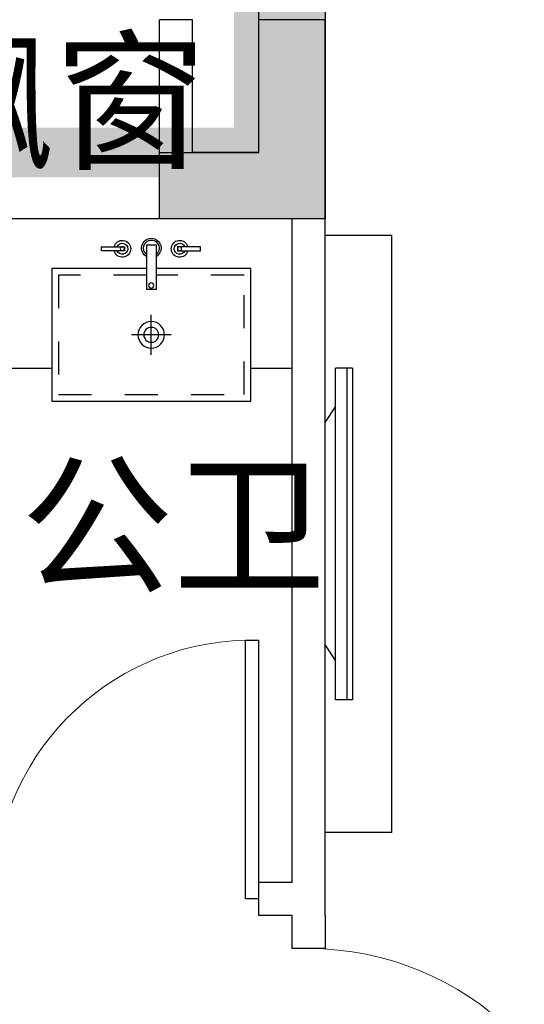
# Model space of a CAD drawing. Header units: millimetres. Extents: x 296296 to 297283, y 219875 to 220035.
# Tile 37 of 256: x 296607.59 to 296609.11, y 220017.33 to 220020.29. Entities that reach past the tile are written whole.
import ezdxf

# ---------------------------------------------------------------- set-up
doc = ezdxf.new("R2010")
doc.units = ezdxf.units.MM
doc.linetypes.add('185洋房-东边套-1F南入（报建版）-旧规$0$DASH', pattern=[0.35, 0.25, -0.1])
doc.linetypes.add('185洋房-东边套-1F南入（报建版）-旧规$0$洋房户型$0$DASH', pattern=[0.35, 0.25, -0.1])
doc.layers.add('面积-计容-住宅-1', color=1, linetype='Continuous', lineweight=0)
doc.styles.get("Standard").update_dxf_attribs({"font": 'arial.ttf'})

# ---------------------------------------------------------------- blocks, each defined once
blk = doc.blocks.new('qAEWTW4ygrewyhreyteutu')
blk.add_hatch(color=253).paths.add_polyline_path([(1009174.9, 192158.4), (1009174.9, 191458.4), (1008674.9, 191458.4), (1008674.9, 191658.4), (1008974.9, 191658.4), (1008974.9, 192358.4), (1009574.9, 192358.4), (1009574.9, 192158.4)])
at = {"color": 253}
blk.add_lwpolyline([(1009174.9, 192158.4), (1009174.9, 191458.4), (1008674.9, 191458.4), (1008674.9, 191658.4), (1008974.9, 191658.4), (1008974.9, 192358.4), (1009574.9, 192358.4), (1009574.9, 192158.4), (1009174.9, 192158.4)], close=True, dxfattribs=at)
blk = doc.blocks.new('eqrujhe5tjyrk6ryakyrkjyrautu')
at = {"color": 253}
for s, p in [('飘窗', (865097.5, 433643)), ('公卫', (865456, 432366.1))]:
    blk.add_text(s, height=337.59, dxfattribs=at).set_placement(p)
blk = doc.blocks.new('*U1368')
at = {"color": 253}
for p, q in [((424.5, -409.9), (424.5, -289.9)), ((364.5, -349.9), (484.5, -349.9))]:
    blk.add_line(p, q, dxfattribs=at)
for points in [[(124.5, -450), (0, -450), (0, 0), (850, 0), (850, -450), (724.5, -450)], [(438, -149.9), (724.5, -149.9), (724.5, -549.9), (124.5, -549.9), (124.5, -149.9), (410.1, -149.9)]]:
    blk.add_lwpolyline(points, dxfattribs=at)
for points in [[(276.2, -84.4), (345.1, -84.4), (345.1, -96.7), (276.2, -96.7)], [(438, -213.3), (438, -78.4), (410.1, -78.4), (410.1, -213.3)], [(574.4, -84.4), (505.4, -84.4), (505.4, -96.7), (574.4, -96.7)]]:
    blk.add_lwpolyline(points, close=True, dxfattribs=at)
at = {"color": 253, "linetype": '185洋房-东边套-1F南入（报建版）-旧规$0$洋房户型$0$DASH', "ltscale": 0.2}
blk.add_lwpolyline([(438, -169.9), (704.5, -169.9), (704.5, -529.9), (144.5, -529.9), (144.5, -169.9), (410.1, -169.9)], dxfattribs=at)
at = {"color": 253}
for centre, radius in [((339, -90.5), 6.17), ((511.6, -90.5), 6.17), ((424.6, -201.3), 7.98), ((424.5, -349.9), 40), ((424.5, -349.9), 22.5)]:
    blk.add_circle(centre, radius, dxfattribs=at)
for centre, radius, start, end in [((424.3, -88.5), 29.3, 297.9804, 241.0365), ((339, -90.5), 25.4, 194.0486, 165.9514), ((339, -90.5), 16.6, 201.7986, 158.2014), ((424.3, -88.5), 23.8, 305.279, 233.4071), ((511.6, -90.5), 25.4, 14.0486, 345.9514), ((511.6, -90.5), 16.6, 21.7986, 338.2014)]:
    blk.add_arc(centre, radius, start, end, dxfattribs=at)
blk = doc.blocks.new('*U1369')
at = {"color": 253}
for p, q in [((81.7, 1227.3), (31.1, 1227.3)), ((31.1, 1110), (31.1, 1227.3)), ((64.7, 1227.3), (64.7, 227.3)), ((81.7, 1227.3), (81.7, 227.3)), ((0, 1063.1), (31.1, 1110)), ((31.1, 344.6), (31.1, 1110)), ((0, 391.5), (0, 1063.1)), ((0, 391.5), (31.1, 344.6)), ((31.1, 227.3), (31.1, 344.6)), ((81.7, 227.3), (31.1, 227.3))]:
    blk.add_line(p, q, dxfattribs=at)
blk.add_lwpolyline([(200, -172.7), (0, -172.7), (0, 1627.3), (200, 1627.3)], close=True, dxfattribs=at)
blk = doc.blocks.new('185洋房-东边套-1F南入（报建版）-旧规$0$洋房户型$0$$DorLib2D$00000001')
at = {"color": 253}
for p, q in [((0.45, 0.975), (0.5, 0.975)), ((0.45, 0), (0.45, 0.975)), ((0.5, 0), (0.5, 0.975)), ((0.5, 0), (0.45, 0))]:
    blk.add_line(p, q, dxfattribs=at)
at = {"color": 253, "lineweight": 13}
blk.add_arc((0.475, 0), 0.975, 91.4693, 180, dxfattribs=at)
blk = doc.blocks.new('185洋房-东边套-1F南入（报建版）-旧规')
at = {"color": 253, "linetype": 'Continuous'}
for p, q in [((5200, 12000), (5200, 12500)), ((5200, 12500), (5400, 12500)), ((5400, 12100), (5400, 12500)), ((5600, 12100), (5600, 12500)), ((5600, 12500), (5700, 12500)), ((5700, 11900), (5700, 12500)), ((5400, 12100), (5600, 12100)), ((5200, 9800), (5200, 12000)), ((5300, 11900), (5700, 11900)), ((5300, 9900), (5300, 11900)), ((5400, 9900), (5300, 9900)), ((5400, 9800), (5400, 9900)), ((5300, 9800), (5400, 9800))]:
    blk.add_line(p, q, dxfattribs=at)
at = {"color": 253, "linetype": '185洋房-东边套-1F南入（报建版）-旧规$0$DASH'}
for p, q in [((5200, 9800), (5200, 9700)), ((5300, 9700), (5300, 9800)), ((5200, 9700), (5300, 9700))]:
    blk.add_line(p, q, dxfattribs=at)
at = {"color": 253}
blk.add_lwpolyline([(5700, 11900), (6750, 11900)], dxfattribs=at)
at = {"color": 253, "extrusion": (0, 0, -1), "xscale": -1, "zscale": -1}
blk.add_blockref('*U1368', (-5300, 11900), dxfattribs=at)
at = {"color": 253, "xscale": -1}
blk.add_blockref('*U1369', (5200, 10222.7), dxfattribs=at)
at = {"color": 253, "zscale": 100}
for p, xscale, yscale, rotation in [((5800, 9850), -800, 800, 1.1681951e-09), ((5250, 9250), -900, 900, 90)]:
    blk.add_blockref('185洋房-东边套-1F南入（报建版）-旧规$0$洋房户型$0$$DorLib2D$00000001', p, dxfattribs=dict(at, xscale=xscale, yscale=yscale, rotation=rotation))

msp = doc.modelspace()

# ---------------------------------------------------------------- block references
at = {"xscale": 0.001, "yscale": 0.001, "zscale": 0.001}
for name, p in [('qAEWTW4ygrewyhreyteutu', (295599.3393, 219828.235)), ('eqrujhe5tjyrk6ryakyrkjyrautu', (295742.1393, 219586.235))]:
    msp.add_blockref(name, p, dxfattribs=at)

# ---------------------------------------------------------------- next in the draw order: block references
at = {"xscale": -0.001, "yscale": 0.001, "zscale": 0.001}
msp.add_blockref('185洋房-东边套-1F南入（报建版）-旧规', (296613.7141, 220007.7935), dxfattribs=at)

# ---------------------------------------------------------------- next in the draw order: linework, layer by layer
at = {"layer": '面积-计容-住宅-1', "const_width": 0.15}
msp.add_lwpolyline([(296613.8641, 220008.8935), (296609.8141, 220008.8935), (296609.8141, 220010.0435), (296601.0141, 220010.0435), (296601.0141, 220010.0435), (296600.9141, 220010.0435), (296600.9141, 220014.9935), (296600.9141, 220014.9935), (296600.9141, 220017.4935), (296600.2141, 220017.4935), (296600.2141, 220018.4935), (296601.9142, 220018.4935), (296601.9142, 220019.7435), (296606.5141, 220019.7435), (296606.5141, 220019.8935), (296608.3141, 220019.8935), (296608.3141, 220020.4935), (296608.3141, 220020.4935), (296608.3141, 220020.5935), (296611.5141, 220020.5935), (296611.5141, 220020.5935), (296611.7141, 220020.5935), (296611.7141, 220019.9935), (296613.2141, 220019.9935)], dxfattribs=at)

doc.saveas('drawing.dxf')
